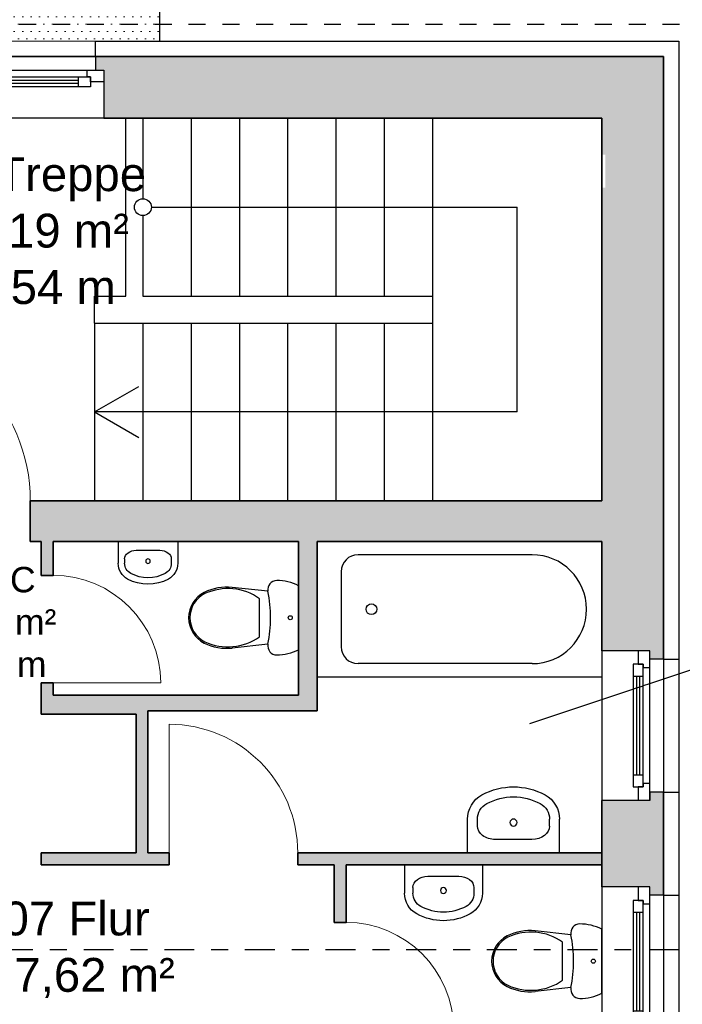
# Model space of a CAD drawing. Header units: millimetres. Extents: x 5 to 471, y 35 to 84.
# Tile 14 of 34: x 140.45 to 144.36, y 45.02 to 50.84. Entities that reach past the tile are written whole.
import ezdxf

# ---------------------------------------------------------------- set-up
doc = ezdxf.new("R2010")
doc.units = ezdxf.units.MM
doc.header["$MEASUREMENT"] = 0
for name, pattern in [('Punktlinie_ eng', [0.088194, 0, -0.088194]), ('Strichpunktlinie', [0.335139, 0.176389, -0.088194, 0, -0.070556]), ('Wipeout_Contour', [1, 0, -1])]:
    doc.linetypes.add(name, pattern=pattern)
for name, color, linetype, lineweight in [('1 Wandschnitt', 250, 'Continuous', 35), ('2 Türen', 252, 'Continuous', 18), ('3 Raumstempel', 251, 'Continuous', 15), ('4 Schraffuren', 252, 'Continuous', 13), ('5 Bemassung', 250, 'Continuous', 15)]:
    doc.layers.add(name, color=color, linetype=linetype, lineweight=lineweight)
for name, color, linetype in [('A_1 Sanitär', 7, 'Continuous'), ('P_ZE_BILD', 7, 'Continuous'), ('R_NT_HIDDEN', 7, 'Continuous'), ('R_NT_INNENWAND', 7, 'Continuous'), ('R_NT_TREPPE', 7, 'Continuous'), ('R_TR_AUSSENWAND', 7, 'Continuous'), ('R_TR_DACH', 7, 'Continuous'), ('R_TR_HIDDEN', 7, 'Continuous'), ('RAUM', 7, 'Continuous'), ('Schraffuren', 7, 'Continuous')]:
    doc.layers.add(name, color=color, linetype=linetype)
doc.styles.add('Cord 50', font='ARIAL.TTF', dxfattribs={"height": 0.2})
doc.styles.get("Standard").update_dxf_attribs({"font": 'txt', "bigfont": 'BIGFONT.SHX'})
doc.dimstyles.new('Cord 50', dxfattribs={"dimscale": 0, "dimtxt": 1, "dimasz": 0.005, "dimexe": 0.01, "dimexo": 0.03, "dimgap": 0.027, "dimtad": 1, "dimdec": 3, "dimzin": 0, "dimdsep": 46, "dimlunit": 6, "dimtxsty": 'Cord 50', "dimblk": 'MASSKETTE', "dimcen": 0.009, "dimse1": 1, "dimse2": 1, "dimclrd": 256, "dimclre": 256, "dimclrt": 256, "dimazin": 0, "dimtfac": 1, "dimtdec": 3, "dimtmove": 1, "dimatfit": 3, "dimldrblk": 'MASSKETTE', "dimfxl": 1, "dimtolj": 1, "dimtzin": 0, "dimlwd": -1, "dimlwe": -1, "dimarcsym": 0})

# ---------------------------------------------------------------- blocks, each defined once
blk = doc.blocks.new('Dachfläche_2_9', base_point=(139.5761, 50.8083))
at = {"layer": 'R_TR_DACH', "linetype": 'Punktlinie_ eng', "flags": 128}
blk.add_lwpolyline([(139.5761, 50.8083), (139.5761, 39.4383), (144.8911, 39.4383), (144.8911, 50.8083)], close=True, dxfattribs=at)
blk = doc.blocks.new('Handwaschbecken 14')
at = {"layer": 'A_1 Sanitär', "linetype": 'Continuous'}
for p, q in [((-0.23, 0), (-0.23, -0.168)), ((0.23, 0), (-0.23, 0)), ((0.23, 0), (0.23, -0.168)), ((-0.0911, -0.0677), (-0.0911, -0.0677)), ((0.0911, -0.0677), (-0.0911, -0.0677)), ((-0.18, -0.1344), (-0.18, -0.168)), ((0.18, -0.1344), (0.18, -0.168))]:
    blk.add_line(p, q, dxfattribs=at)
blk.add_circle((0, -0.1519), 0.0175, dxfattribs=at)
for centre, radius, start, end in [((-0.0911, -0.168), 0.1389, 180, 241.5254), ((-0.0911, -0.168), 0.0889, 180, 241.5254), ((0.0911, -0.168), 0.0889, 298.4746, 0), ((0.0911, -0.168), 0.1389, 298.4746, 0), ((0, 0), 0.33, 241.5254, 298.4746), ((0, 0), 0.28, 241.5254, 298.4746)]:
    blk.add_arc(centre, radius, start, end, dxfattribs=at)
for centre, major_axis, start_param, end_param in [((-0.0911, -0.1344), (0.0889, 0), 1.570796, 3.141593), ((0.0911, -0.1344), (-0.0889, 0), 3.141593, 4.712389)]:
    blk.add_ellipse(centre, major_axis=major_axis, ratio=0.750558, start_param=start_param, end_param=end_param, dxfattribs=at)
blk = doc.blocks.new('WC_2_Kasten 14')
at = {"layer": 'A_1 Sanitär', "linetype": 'Continuous'}
for p, q in [((0.4089, 0.65), (0.0311, 0.65)), ((0.0637, 0.4686), (0.041, 0.257)), ((0.3763, 0.4686), (0.399, 0.257)), ((0.3325, 0.4193), (0.1075, 0.4193))]:
    blk.add_line(p, q, dxfattribs=at)
for centre, major_axis, start_param, end_param in [((0.2873, 0.5205), (0.2873, 0), 2.672126, 3.141601), ((0.1527, 0.5205), (0.2873, 0), 6.283177, 6.752652), ((0.0531, 0.5205), (0.0531, 0), 3.141628, 4.912784), ((0.22, -0.2978), (0.785, 0), 1.370375, 1.771221), ((0.22, -0.2978), (0.785, 0), 1.370375, 1.771221), ((0.22, -0.2978), (0.785, 0), 1.37037, 1.771222), ((0.3869, 0.5205), (0.0531, 0), 4.511994, 6.28315), ((0.3759, 0.2317), (0.3279, 0), 2.52997, 3.570063), ((0.0641, 0.2317), (0.3279, 0), 5.854715, 6.894808), ((0.3391, 0.2251), (0.2999, 0), 3.034838, 3.601943), ((0.1009, 0.2251), (0.2999, 0), 5.822835, 6.38994), ((0.22, 0.1663), (0.1669, 0), 3.601916, 5.822859), ((0.22, 0.1663), (0.1589, 0), 3.60199, 5.822808)]:
    blk.add_ellipse(centre, major_axis=major_axis, ratio=0.9963, start_param=start_param, end_param=end_param, dxfattribs=at)
blk.add_ellipse((0.22, 0.6003), major_axis=(0.0122, 0), ratio=0.9963, dxfattribs=at)
blk.add_ellipse((0.22, 0.6003), major_axis=(0.0122, 0), ratio=0.9963, dxfattribs=at)
blk = doc.blocks.new('1-Flügelfenster 14_3')
at = {"layer": 'R_TR_AUSSENWAND', "linetype": 'Continuous'}
for p, q in [((-0.3925, 0.08), (0.3925, 0.08)), ((-0.4425, -0.285), (0.4425, -0.285))]:
    blk.add_line(p, q, dxfattribs=at)
at = {"color": 254, "linetype": 'Wipeout_Contour', "lineweight": 0, "ltscale": 2.990836}
blk.add_wipeout([(-0.3425, 0), (-0.3425, -0.04), (0.3425, -0.04), (0.3425, 0)], dxfattribs=at).dxf.layer = 'R_TR_AUSSENWAND'
at = {"color": 254, "linetype": 'Wipeout_Contour', "lineweight": 0, "ltscale": 4.470569}
blk.add_wipeout([(-0.4425, -0.07), (-0.3625, -0.07), (-0.3625, -0.04), (-0.3425, -0.04), (-0.3425, 0), (-0.4425, 0)], dxfattribs=at).dxf.layer = 'R_TR_AUSSENWAND'
at = {"color": 254, "linetype": 'Wipeout_Contour', "lineweight": 0, "ltscale": 4.439402}
blk.add_wipeout([(0.4425, 0), (0.3425, 0), (0.3425, -0.04), (0.3625, -0.04), (0.3625, -0.07), (0.4425, -0.07)], dxfattribs=at).dxf.layer = 'R_TR_AUSSENWAND'
at = {"color": 254, "linetype": 'Wipeout_Contour', "lineweight": 0, "ltscale": 2.951685}
blk.add_wipeout([(-0.2925, -0.04), (-0.2925, -0.06), (0.2925, -0.06), (0.2925, -0.04)], dxfattribs=at).dxf.layer = 'R_TR_AUSSENWAND'
at = {"layer": 'R_TR_AUSSENWAND', "linetype": 'Continuous'}
for p, q in [((-0.3425, 0), (-0.4425, 0)), ((-0.4425, 0), (-0.4425, -0.07)), ((-0.3925, 0), (-0.4425, 0)), ((0.3425, 0), (-0.3425, 0)), ((0.4425, 0), (0.3425, 0)), ((0.3925, 0), (0.4425, 0)), ((0.4425, 0), (0.4425, -0.07))]:
    blk.add_line(p, q, dxfattribs=at)
at = {"color": 254, "linetype": 'Wipeout_Contour', "lineweight": 0, "ltscale": 2.957543}
blk.add_wipeout([(-0.2925, -0.08), (-0.2925, -0.1), (0.2925, -0.1), (0.2925, -0.08)], dxfattribs=at).dxf.layer = 'R_TR_AUSSENWAND'
at = {"color": 254, "linetype": 'Wipeout_Contour', "lineweight": 0, "ltscale": 3.00026}
blk.add_wipeout([(-0.3625, -0.04), (-0.3625, -0.1), (-0.2925, -0.1), (-0.2925, -0.04)], dxfattribs=at).dxf.layer = 'R_TR_AUSSENWAND'
at = {"color": 254, "linetype": 'Wipeout_Contour', "lineweight": 0, "ltscale": 2.994327}
blk.add_wipeout([(0.2925, -0.04), (0.2925, -0.1), (0.3625, -0.1), (0.3625, -0.04)], dxfattribs=at).dxf.layer = 'R_TR_AUSSENWAND'
at = {"layer": 'R_TR_AUSSENWAND', "linetype": 'Continuous'}
for p, q in [((-0.3425, -0.04), (-0.3425, 0)), ((0.3425, 0), (0.3425, -0.04)), ((-0.3625, -0.07), (-0.3625, -0.04)), ((-0.3625, -0.04), (-0.3425, -0.04)), ((-0.3625, -0.04), (-0.3625, -0.1)), ((0.3425, -0.04), (0.3625, -0.04)), ((0.3625, -0.04), (0.3625, -0.07)), ((0.3625, -0.1), (0.3625, -0.04)), ((-0.4425, -0.07), (-0.3625, -0.07)), ((0.3625, -0.07), (0.4425, -0.07))]:
    blk.add_line(p, q, dxfattribs=at)
at = {"color": 254, "linetype": 'Wipeout_Contour', "lineweight": 0, "ltscale": 2.954189}
blk.add_wipeout([(-0.2925, -0.08), (0.2925, -0.08), (0.2925, -0.06), (-0.2925, -0.06)], dxfattribs=at).dxf.layer = 'R_TR_AUSSENWAND'
at = {"layer": 'R_TR_AUSSENWAND', "linetype": 'Continuous'}
for p, q in [((-0.2925, -0.04), (-0.3625, -0.04)), ((0.2925, -0.04), (-0.2925, -0.04)), ((-0.2925, -0.1), (-0.2925, -0.04)), ((0.2925, -0.04), (0.2925, -0.1)), ((0.3625, -0.04), (0.2925, -0.04)), ((-0.3625, -0.1), (-0.2925, -0.1)), ((0.2925, -0.06), (-0.2925, -0.06)), ((-0.2925, -0.08), (0.2925, -0.08)), ((-0.2925, -0.1), (0.2925, -0.1)), ((0.2925, -0.1), (0.3625, -0.1))]:
    blk.add_line(p, q, dxfattribs=at)
blk = doc.blocks.new('1-Flügelfenster 14_4')
at = {"layer": 'R_TR_AUSSENWAND', "linetype": 'Continuous'}
for p, q in [((-0.6425, 0.08), (0.6425, 0.08)), ((-0.6925, -0.285), (0.6925, -0.285))]:
    blk.add_line(p, q, dxfattribs=at)
at = {"color": 254, "linetype": 'Wipeout_Contour', "lineweight": 0, "ltscale": 3.397843}
blk.add_wipeout([(-0.5925, 0), (-0.5925, -0.04), (0.5925, -0.04), (0.5925, 0)], dxfattribs=at).dxf.layer = 'R_TR_AUSSENWAND'
at = {"color": 254, "linetype": 'Wipeout_Contour', "lineweight": 0, "ltscale": 5.415648}
blk.add_wipeout([(-0.6925, -0.07), (-0.6125, -0.07), (-0.6125, -0.04), (-0.5925, -0.04), (-0.5925, 0), (-0.6925, 0)], dxfattribs=at).dxf.layer = 'R_TR_AUSSENWAND'
at = {"color": 254, "linetype": 'Wipeout_Contour', "lineweight": 0, "ltscale": 5.399769}
blk.add_wipeout([(0.6925, 0), (0.5925, 0), (0.5925, -0.04), (0.6125, -0.04), (0.6125, -0.07), (0.6925, -0.07)], dxfattribs=at).dxf.layer = 'R_TR_AUSSENWAND'
at = {"color": 254, "linetype": 'Wipeout_Contour', "lineweight": 0, "ltscale": 3.306582}
blk.add_wipeout([(-0.5425, -0.04), (-0.5425, -0.06), (0.5425, -0.06), (0.5425, -0.04)], dxfattribs=at).dxf.layer = 'R_TR_AUSSENWAND'
at = {"layer": 'R_TR_AUSSENWAND', "linetype": 'Continuous'}
for p, q in [((-0.5925, 0), (-0.6925, 0)), ((-0.6925, 0), (-0.6925, -0.07)), ((-0.6425, 0), (-0.6925, 0)), ((0.5925, 0), (-0.5925, 0)), ((0.6925, 0), (0.5925, 0)), ((0.6425, 0), (0.6925, 0)), ((0.6925, 0), (0.6925, -0.07))]:
    blk.add_line(p, q, dxfattribs=at)
at = {"color": 254, "linetype": 'Wipeout_Contour', "lineweight": 0, "ltscale": 3.310564}
blk.add_wipeout([(-0.5425, -0.08), (-0.5425, -0.1), (0.5425, -0.1), (0.5425, -0.08)], dxfattribs=at).dxf.layer = 'R_TR_AUSSENWAND'
at = {"color": 254, "linetype": 'Wipeout_Contour', "lineweight": 0, "ltscale": 3.394142}
blk.add_wipeout([(-0.6125, -0.04), (-0.6125, -0.1), (-0.5425, -0.1), (-0.5425, -0.04)], dxfattribs=at).dxf.layer = 'R_TR_AUSSENWAND'
at = {"color": 254, "linetype": 'Wipeout_Contour', "lineweight": 0, "ltscale": 3.394929}
blk.add_wipeout([(0.5425, -0.04), (0.5425, -0.1), (0.6125, -0.1), (0.6125, -0.04)], dxfattribs=at).dxf.layer = 'R_TR_AUSSENWAND'
at = {"layer": 'R_TR_AUSSENWAND', "linetype": 'Continuous'}
for p, q in [((-0.5925, -0.04), (-0.5925, 0)), ((0.5925, 0), (0.5925, -0.04)), ((-0.6125, -0.07), (-0.6125, -0.04)), ((-0.6125, -0.04), (-0.5925, -0.04)), ((-0.6125, -0.04), (-0.6125, -0.1)), ((0.5925, -0.04), (0.6125, -0.04)), ((0.6125, -0.04), (0.6125, -0.07)), ((0.6125, -0.1), (0.6125, -0.04)), ((-0.6925, -0.07), (-0.6125, -0.07)), ((0.6125, -0.07), (0.6925, -0.07))]:
    blk.add_line(p, q, dxfattribs=at)
at = {"color": 254, "linetype": 'Wipeout_Contour', "lineweight": 0, "ltscale": 3.308288}
blk.add_wipeout([(-0.5425, -0.08), (0.5425, -0.08), (0.5425, -0.06), (-0.5425, -0.06)], dxfattribs=at).dxf.layer = 'R_TR_AUSSENWAND'
at = {"layer": 'R_TR_AUSSENWAND', "linetype": 'Continuous'}
for p, q in [((-0.5425, -0.04), (-0.6125, -0.04)), ((0.5425, -0.04), (-0.5425, -0.04)), ((-0.5425, -0.1), (-0.5425, -0.04)), ((0.5425, -0.04), (0.5425, -0.1)), ((0.6125, -0.04), (0.5425, -0.04)), ((-0.6125, -0.1), (-0.5425, -0.1)), ((0.5425, -0.06), (-0.5425, -0.06)), ((-0.5425, -0.08), (0.5425, -0.08)), ((-0.5425, -0.1), (0.5425, -0.1)), ((0.5425, -0.1), (0.6125, -0.1))]:
    blk.add_line(p, q, dxfattribs=at)
blk = doc.blocks.new('MASSKETTE')
at = {"layer": '5 Bemassung'}
for p, q in [((0, -40), (0, 40)), ((0, 0), (14.1, 14.1)), ((0, 0), (-40, 0)), ((-14.1, -14.1), (0, 0)), ((0, 0), (20, 0)), ((0, 0), (0, 0))]:
    blk.add_line(p, q, dxfattribs=at)
blk = doc.blocks.new('*D518')
at = {"layer": '5 Bemassung'}
blk.add_line((144.2461, 51.9974), (140.9511, 51.9974), dxfattribs=at)
at = {"layer": 'Defpoints', "color": 0}
for p in [(140.9461, 51.9974), (144.2511, 50.6183), (140.9461, 50.2533)]:
    blk.add_point(p, dxfattribs=at)
at = {"layer": '5 Bemassung', "xscale": 0.005000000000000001, "yscale": 0.005000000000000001, "zscale": 0.005000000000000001, "rotation": 180}
blk.add_blockref('MASSKETTE', (140.9461, 51.9974), dxfattribs=at)
at = {"layer": '5 Bemassung', "xscale": 0.005000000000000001, "yscale": 0.005000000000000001, "zscale": 0.005000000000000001}
blk.add_blockref('MASSKETTE', (144.2511, 51.9974), dxfattribs=at)
at = {"layer": '5 Bemassung', "insert": (142.5986, 52.1445), "char_height": 0.2, "attachment_point": 5, "style": 'Cord 50'}
blk.add_mtext('\\A1;3,305', dxfattribs=at)
blk = doc.blocks.new('*D519')
at = {"layer": '5 Bemassung'}
blk.add_line((140.9411, 51.9974), (139.5661, 51.9974), dxfattribs=at)
at = {"layer": 'Defpoints', "color": 0}
for p in [(139.5611, 51.9974), (139.5611, 50.2533), (140.9461, 50.2533)]:
    blk.add_point(p, dxfattribs=at)
at = {"layer": '5 Bemassung', "xscale": 0.005000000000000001, "yscale": 0.005000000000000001, "zscale": 0.005000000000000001, "rotation": 180}
blk.add_blockref('MASSKETTE', (139.5611, 51.9974), dxfattribs=at)
at = {"layer": '5 Bemassung', "xscale": 0.005000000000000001, "yscale": 0.005000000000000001, "zscale": 0.005000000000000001}
blk.add_blockref('MASSKETTE', (140.9461, 51.9974), dxfattribs=at)
at = {"layer": '5 Bemassung', "insert": (140.2536, 52.1445), "char_height": 0.2, "attachment_point": 5, "style": 'Cord 50'}
blk.add_mtext('\\A1;1,385', dxfattribs=at)
blk = doc.blocks.new('*D521')
at = {"layer": '5 Bemassung'}
for p, q in [((144.1198, 52.9075), (144.0686, 52.7369)), ((144.8494, 52.9075), (144.1198, 52.9075)), ((144.2461, 52.7369), (143.8911, 52.7369))]:
    blk.add_line(p, q, dxfattribs=at)
at = {"layer": 'Defpoints', "color": 0}
for p in [(143.8861, 52.7369), (144.2511, 50.6183), (143.8861, 50.2533)]:
    blk.add_point(p, dxfattribs=at)
at = {"layer": '5 Bemassung', "xscale": 0.005000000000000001, "yscale": 0.005000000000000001, "zscale": 0.005000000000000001, "rotation": 180}
blk.add_blockref('MASSKETTE', (143.8861, 52.7369), dxfattribs=at)
at = {"layer": '5 Bemassung', "xscale": 0.005000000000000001, "yscale": 0.005000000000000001, "zscale": 0.005000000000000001}
blk.add_blockref('MASSKETTE', (144.2511, 52.7369), dxfattribs=at)
at = {"layer": '5 Bemassung', "insert": (144.4846, 53.0546), "char_height": 0.2, "attachment_point": 5, "style": 'Cord 50'}
blk.add_mtext('\\A1;0,365', dxfattribs=at)
blk = doc.blocks.new('*D522')
at = {"layer": '5 Bemassung'}
blk.add_line((143.8811, 52.7369), (139.3811, 52.7369), dxfattribs=at)
at = {"layer": 'Defpoints', "color": 0}
for p in [(139.3761, 52.7369), (139.3761, 50.2533), (143.8861, 50.2533)]:
    blk.add_point(p, dxfattribs=at)
at = {"layer": '5 Bemassung', "xscale": 0.005000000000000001, "yscale": 0.005000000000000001, "zscale": 0.005000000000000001, "rotation": 180}
blk.add_blockref('MASSKETTE', (139.3761, 52.7369), dxfattribs=at)
at = {"layer": '5 Bemassung', "xscale": 0.005000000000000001, "yscale": 0.005000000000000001, "zscale": 0.005000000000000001}
blk.add_blockref('MASSKETTE', (143.8861, 52.7369), dxfattribs=at)
at = {"layer": '5 Bemassung', "insert": (141.6311, 52.884), "char_height": 0.2, "attachment_point": 5, "style": 'Cord 50'}
blk.add_mtext('\\A1;4,510', dxfattribs=at)
blk = doc.blocks.new('*D526')
at = {"layer": '5 Bemassung'}
blk.add_line((144.2461, 53.5706), (134.7661, 53.5706), dxfattribs=at)
at = {"layer": 'Defpoints', "color": 0}
for p in [(134.7611, 53.5706), (134.7611, 50.6183), (144.2511, 50.6183)]:
    blk.add_point(p, dxfattribs=at)
at = {"layer": '5 Bemassung', "xscale": 0.005000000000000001, "yscale": 0.005000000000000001, "zscale": 0.005000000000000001, "rotation": 180}
blk.add_blockref('MASSKETTE', (134.7611, 53.5706), dxfattribs=at)
at = {"layer": '5 Bemassung', "xscale": 0.005000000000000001, "yscale": 0.005000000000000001, "zscale": 0.005000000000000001}
blk.add_blockref('MASSKETTE', (144.2511, 53.5706), dxfattribs=at)
at = {"layer": '5 Bemassung', "insert": (139.5061, 53.7177), "char_height": 0.2, "attachment_point": 5, "style": 'Cord 50'}
blk.add_mtext('\\A1;9,490', dxfattribs=at)
blk = doc.blocks.new('*D527')
at = {"layer": '5 Bemassung'}
blk.add_line((145.8166, 50.6133), (145.8166, 47.1133), dxfattribs=at)
at = {"layer": 'Defpoints', "color": 0}
for p in [(144.2511, 50.6183), (143.8861, 47.1083), (145.8166, 47.1083)]:
    blk.add_point(p, dxfattribs=at)
at = {"layer": '5 Bemassung', "xscale": 0.005000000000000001, "yscale": 0.005000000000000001, "zscale": 0.005000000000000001}
for p, rotation in [((145.8166, 50.6183), 90), ((145.8166, 47.1083), 270)]:
    blk.add_blockref('MASSKETTE', p, dxfattribs=dict(at, rotation=rotation))
at = {"layer": '5 Bemassung', "insert": (145.6695, 48.8633), "char_height": 0.2, "attachment_point": 5, "rotation": 90, "style": 'Cord 50'}
blk.add_mtext('\\A1;3,510', dxfattribs=at)
blk = doc.blocks.new('*D528')
at = {"layer": '5 Bemassung'}
blk.add_line((145.8166, 47.1033), (145.8166, 46.2283), dxfattribs=at)
at = {"layer": 'Defpoints', "color": 0}
for p in [(143.8861, 47.1083), (143.8861, 46.2233), (145.8166, 46.2233)]:
    blk.add_point(p, dxfattribs=at)
at = {"layer": '5 Bemassung', "xscale": 0.005000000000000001, "yscale": 0.005000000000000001, "zscale": 0.005000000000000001}
for p, rotation in [((145.8166, 47.1083), 90), ((145.8166, 46.2233), 270)]:
    blk.add_blockref('MASSKETTE', p, dxfattribs=dict(at, rotation=rotation))
at = {"layer": '5 Bemassung', "insert": (145.6695, 46.6658), "char_height": 0.2, "attachment_point": 5, "rotation": 90, "style": 'Cord 50'}
blk.add_mtext('\\A1;0,885', dxfattribs=at)
blk = doc.blocks.new('*D529')
at = {"layer": '5 Bemassung'}
for p, q in [((146.2274, 46.8189), (146.2274, 46.0915)), ((145.8166, 46.2183), (145.8166, 45.7183)), ((146.2274, 46.0915), (145.8166, 45.9683))]:
    blk.add_line(p, q, dxfattribs=at)
at = {"layer": 'Defpoints', "color": 0}
for p in [(143.8861, 46.2233), (143.8861, 45.7133), (145.8166, 45.7133)]:
    blk.add_point(p, dxfattribs=at)
at = {"layer": '5 Bemassung', "xscale": 0.005000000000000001, "yscale": 0.005000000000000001, "zscale": 0.005000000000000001}
for p, rotation in [((145.8166, 46.2233), 90), ((145.8166, 45.7133), 270)]:
    blk.add_blockref('MASSKETTE', p, dxfattribs=dict(at, rotation=rotation))
at = {"layer": '5 Bemassung', "insert": (146.0803, 46.4552), "char_height": 0.2, "attachment_point": 5, "rotation": 90, "style": 'Cord 50'}
blk.add_mtext('\\A1;0,510', dxfattribs=at)
blk = doc.blocks.new('*D530')
at = {"layer": '5 Bemassung'}
blk.add_line((145.8166, 45.7083), (145.8166, 44.8333), dxfattribs=at)
at = {"layer": 'Defpoints', "color": 0}
for p in [(143.8861, 45.7133), (143.8861, 44.8283), (145.8166, 44.8283)]:
    blk.add_point(p, dxfattribs=at)
at = {"layer": '5 Bemassung', "xscale": 0.005000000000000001, "yscale": 0.005000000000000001, "zscale": 0.005000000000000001}
for p, rotation in [((145.8166, 45.7133), 90), ((145.8166, 44.8283), 270)]:
    blk.add_blockref('MASSKETTE', p, dxfattribs=dict(at, rotation=rotation))
at = {"layer": '5 Bemassung', "insert": (145.6695, 45.2708), "char_height": 0.2, "attachment_point": 5, "rotation": 90, "style": 'Cord 50'}
blk.add_mtext('\\A1;0,885', dxfattribs=at)
blk = doc.blocks.new('*D532')
at = {"layer": '5 Bemassung'}
for p, q in [((147.0006, 51.2886), (147.0006, 50.559)), ((146.5898, 50.6133), (146.5898, 50.2583)), ((147.0006, 50.559), (146.5898, 50.4358))]:
    blk.add_line(p, q, dxfattribs=at)
at = {"layer": 'Defpoints', "color": 0}
for p in [(144.2511, 50.6183), (143.8861, 50.2533), (146.5898, 50.2533)]:
    blk.add_point(p, dxfattribs=at)
at = {"layer": '5 Bemassung', "xscale": 0.005000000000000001, "yscale": 0.005000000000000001, "zscale": 0.005000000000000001}
for p, rotation in [((146.5898, 50.6183), 90), ((146.5898, 50.2533), 270)]:
    blk.add_blockref('MASSKETTE', p, dxfattribs=dict(at, rotation=rotation))
at = {"layer": '5 Bemassung', "insert": (146.8535, 50.9238), "char_height": 0.2, "attachment_point": 5, "rotation": 90, "style": 'Cord 50'}
blk.add_mtext('\\A1;0,365', dxfattribs=at)
blk = doc.blocks.new('*D533')
at = {"layer": '5 Bemassung'}
blk.add_line((146.5898, 50.2483), (146.5898, 47.9983), dxfattribs=at)
at = {"layer": 'Defpoints', "color": 0}
for p in [(143.8861, 50.2533), (143.8861, 47.9933), (146.5898, 47.9933)]:
    blk.add_point(p, dxfattribs=at)
at = {"layer": '5 Bemassung', "xscale": 0.005000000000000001, "yscale": 0.005000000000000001, "zscale": 0.005000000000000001}
for p, rotation in [((146.5898, 50.2533), 90), ((146.5898, 47.9933), 270)]:
    blk.add_blockref('MASSKETTE', p, dxfattribs=dict(at, rotation=rotation))
at = {"layer": '5 Bemassung', "insert": (146.4427, 49.1233), "char_height": 0.2, "attachment_point": 5, "rotation": 90, "style": 'Cord 50'}
blk.add_mtext('\\A1;2,260', dxfattribs=at)
blk = doc.blocks.new('*D534')
at = {"layer": '5 Bemassung'}
for p, q in [((147.0006, 48.7239), (147.0006, 47.9965)), ((147.0006, 47.9965), (146.5898, 47.8733)), ((146.5898, 47.9883), (146.5898, 47.7583))]:
    blk.add_line(p, q, dxfattribs=at)
at = {"layer": 'Defpoints', "color": 0}
for p in [(143.8861, 47.9933), (143.8861, 47.7533), (146.5898, 47.7533)]:
    blk.add_point(p, dxfattribs=at)
at = {"layer": '5 Bemassung', "xscale": 0.005000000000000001, "yscale": 0.005000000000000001, "zscale": 0.005000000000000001}
for p, rotation in [((146.5898, 47.9933), 90), ((146.5898, 47.7533), 270)]:
    blk.add_blockref('MASSKETTE', p, dxfattribs=dict(at, rotation=rotation))
at = {"layer": '5 Bemassung', "insert": (146.8535, 48.3602), "char_height": 0.2, "attachment_point": 5, "rotation": 90, "style": 'Cord 50'}
blk.add_mtext('\\A1;0,240', dxfattribs=at)
blk = doc.blocks.new('*D535')
at = {"layer": '5 Bemassung'}
blk.add_line((146.5898, 47.7483), (146.5898, 45.9183), dxfattribs=at)
at = {"layer": 'Defpoints', "color": 0}
for p in [(143.8861, 47.7533), (143.8861, 45.9133), (146.5898, 45.9133)]:
    blk.add_point(p, dxfattribs=at)
at = {"layer": '5 Bemassung', "xscale": 0.005000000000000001, "yscale": 0.005000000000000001, "zscale": 0.005000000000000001}
for p, rotation in [((146.5898, 47.7533), 90), ((146.5898, 45.9133), 270)]:
    blk.add_blockref('MASSKETTE', p, dxfattribs=dict(at, rotation=rotation))
at = {"layer": '5 Bemassung', "insert": (146.4427, 46.8333), "char_height": 0.2, "attachment_point": 5, "rotation": 90, "style": 'Cord 50'}
blk.add_mtext('\\A1;1,840', dxfattribs=at)
blk = doc.blocks.new('*D536')
at = {"layer": '5 Bemassung'}
for p, q in [((147.0006, 46.7289), (147.0006, 46.0015)), ((147.0006, 46.0015), (146.5898, 45.8783)), ((146.5898, 45.9083), (146.5898, 45.8483))]:
    blk.add_line(p, q, dxfattribs=at)
at = {"layer": 'Defpoints', "color": 0}
for p in [(143.8861, 45.9133), (143.8861, 45.8433), (146.5898, 45.8433)]:
    blk.add_point(p, dxfattribs=at)
at = {"layer": '5 Bemassung', "xscale": 0.005000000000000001, "yscale": 0.005000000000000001, "zscale": 0.005000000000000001}
for p, rotation in [((146.5898, 45.8433), 270), ((146.5898, 45.9133), 90)]:
    blk.add_blockref('MASSKETTE', p, dxfattribs=dict(at, rotation=rotation))
at = {"layer": '5 Bemassung', "insert": (146.8535, 46.3652), "char_height": 0.2, "attachment_point": 5, "rotation": 90, "style": 'Cord 50'}
blk.add_mtext('\\A1;0,070', dxfattribs=at)
blk = doc.blocks.new('*D537')
at = {"layer": '5 Bemassung'}
blk.add_line((146.5898, 45.8383), (146.5898, 44.7483), dxfattribs=at)
at = {"layer": 'Defpoints', "color": 0}
for p in [(143.8861, 45.8433), (143.8861, 44.7433), (146.5898, 44.7433)]:
    blk.add_point(p, dxfattribs=at)
at = {"layer": '5 Bemassung', "xscale": 0.005000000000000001, "yscale": 0.005000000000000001, "zscale": 0.005000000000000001}
for p, rotation in [((146.5898, 45.8433), 90), ((146.5898, 44.7433), 270)]:
    blk.add_blockref('MASSKETTE', p, dxfattribs=dict(at, rotation=rotation))
at = {"layer": '5 Bemassung', "insert": (146.4427, 45.2933), "char_height": 0.2, "attachment_point": 5, "rotation": 90, "style": 'Cord 50'}
blk.add_mtext('\\A1;1,100', dxfattribs=at)
blk = doc.blocks.new('*D538')
at = {"layer": '5 Bemassung'}
for p, q in [((147.0006, 45.4739), (147.0006, 44.7465)), ((147.0006, 44.7465), (146.5898, 44.6233)), ((146.5898, 44.7383), (146.5898, 44.5083))]:
    blk.add_line(p, q, dxfattribs=at)
at = {"layer": 'Defpoints', "color": 0}
for p in [(143.8861, 44.7433), (143.8861, 44.5033), (146.5898, 44.5033)]:
    blk.add_point(p, dxfattribs=at)
at = {"layer": '5 Bemassung', "xscale": 0.005000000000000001, "yscale": 0.005000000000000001, "zscale": 0.005000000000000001}
for p, rotation in [((146.5898, 44.7433), 90), ((146.5898, 44.5033), 270)]:
    blk.add_blockref('MASSKETTE', p, dxfattribs=dict(at, rotation=rotation))
at = {"layer": '5 Bemassung', "insert": (146.8535, 45.1102), "char_height": 0.2, "attachment_point": 5, "rotation": 90, "style": 'Cord 50'}
blk.add_mtext('\\A1;0,240', dxfattribs=at)
blk = doc.blocks.new('*D541')
at = {"layer": '5 Bemassung'}
blk.add_line((147.5408, 50.6133), (147.5408, 39.6333), dxfattribs=at)
at = {"layer": 'Defpoints', "color": 0}
for p in [(144.2511, 50.6183), (144.2511, 39.6283), (147.5408, 39.6283)]:
    blk.add_point(p, dxfattribs=at)
at = {"layer": '5 Bemassung', "xscale": 0.005000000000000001, "yscale": 0.005000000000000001, "zscale": 0.005000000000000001}
for p, rotation in [((147.5408, 50.6183), 90), ((147.5408, 39.6283), 270)]:
    blk.add_blockref('MASSKETTE', p, dxfattribs=dict(at, rotation=rotation))
at = {"layer": '5 Bemassung', "insert": (147.3937, 45.1233), "char_height": 0.2, "attachment_point": 5, "rotation": 90, "style": 'Cord 50'}
blk.add_mtext('\\A1;10,990', dxfattribs=at)

msp = doc.modelspace()

# ---------------------------------------------------------------- hatches: boundary and pattern name
at = {"layer": '4 Schraffuren'}
h = msp.add_hatch(color=256, dxfattribs=at)
h.paths.add_polyline_path([(142.72122, 45.8433), (143.18121, 45.8433), (143.88609, 45.8433), (143.88609, 45.9133), (142.09109, 45.9133), (142.09109, 45.9133), (142.09109, 45.8433), (142.09109, 45.8433), (142.30609, 45.8433), (142.30609, 45.5033), (142.37609, 45.5033), (142.37609, 45.8433)])
h.paths.add_polyline_path([(143.9071, 50.03932), (143.9071, 49.84282), (143.88609, 49.84282), (143.88609, 47.9933), (140.51109, 47.9933), (140.51109, 47.7533), (140.57609, 47.7533), (140.57609, 47.5533), (140.64609, 47.5533), (140.64609, 47.7533), (141.03005, 47.7533), (141.13609, 47.7533), (141.20609, 47.7533), (141.38213, 47.7533), (142.09609, 47.7533), (142.09609, 47.49181), (142.09609, 47.11398), (142.09609, 46.8463), (140.64609, 46.8463), (140.64609, 46.9183), (140.57609, 46.9183), (140.57609, 46.7333), (141.13609, 46.7333), (141.13609, 45.9133), (140.57609, 45.9133), (140.57609, 45.8433), (141.33109, 45.8433), (141.33109, 45.8433), (141.33109, 45.9133), (141.33109, 45.9133), (141.20609, 45.9133), (141.20609, 46.7533), (142.20609, 46.7533), (142.20609, 47.7533), (143.88609, 47.7533), (143.88609, 47.1083), (143.88609, 47.1083), (144.10109, 47.1083), (144.17109, 47.1083), (144.17109, 47.0583), (144.25109, 47.0583), (144.25109, 47.0583), (144.25109, 50.6183), (141.27609, 50.6183), (140.89609, 50.6183), (140.89609, 50.5383), (140.94609, 50.5383), (140.94609, 50.4683), (140.94609, 50.2533), (140.94609, 50.2533), (143.88609, 50.2533), (143.88609, 50.03932)])
h.paths.add_polyline_path([(143.88609, 45.9133), (143.88609, 45.8433), (143.88609, 45.7133), (143.88609, 45.7133), (144.10109, 45.7133), (144.17109, 45.7133), (144.17109, 45.6633), (144.25109, 45.6633), (144.25109, 45.6633), (144.25109, 46.2733), (144.25109, 46.2733), (144.17109, 46.2733), (144.17109, 46.2233), (144.10109, 46.2233), (143.88609, 46.2233), (143.88609, 46.2233)])
at = {"layer": 'Schraffuren', "linetype": 'Continuous', "lineweight": 18}
h = msp.add_hatch(dxfattribs=at)
h.set_pattern_fill('Verputz_0009', color=251, style=0, pattern_type=2)
h.set_pattern_definition([(0, (125.86609, 0.1908), (0, 0.08660254), [0, -0.05]), (0, (125.89109, 0.2341), (0, 0.08660254), [0, -0.05])])
h.paths.add_polyline_path([(139.27609, 51.5183), (139.27609, 50.7083), (141.27609, 50.7083), (141.27609, 51.5183)], flags=0)

# ---------------------------------------------------------------- linework, layer by layer
at = {"layer": '1 Wandschnitt', "linetype": 'Continuous'}
for p, q in [((144.25109, 50.6183), (140.89609, 50.6183)), ((144.25109, 47.0583), (144.25109, 50.6183)), ((140.94609, 50.2533), (143.88609, 50.2533)), ((143.88609, 50.2533), (143.88609, 47.9933)), ((140.51109, 47.9933), (140.51109, 47.7533)), ((143.88609, 47.9933), (140.51109, 47.9933)), ((140.51109, 47.7533), (140.57609, 47.7533)), ((140.57609, 47.7533), (140.57609, 47.5533)), ((140.64609, 47.7533), (140.64609, 47.5533)), ((140.64609, 47.7533), (142.09609, 47.7533)), ((142.09609, 47.7533), (142.09609, 46.8463)), ((142.20609, 47.7533), (142.20609, 46.7533)), ((142.20609, 47.7533), (143.88609, 47.7533)), ((143.88609, 47.7533), (143.88609, 47.1083)), ((140.57609, 47.5533), (140.64609, 47.5533)), ((140.57609, 46.9183), (140.64609, 46.9183)), ((140.57609, 46.9183), (140.57609, 46.7333)), ((140.64609, 46.9183), (140.64609, 46.8463)), ((140.64609, 46.8463), (142.09609, 46.8463)), ((140.57609, 46.7333), (141.13609, 46.7333)), ((141.13609, 46.7333), (141.13609, 45.9133)), ((141.20609, 45.9133), (141.20609, 46.7533)), ((141.20609, 46.7533), (142.20609, 46.7533)), ((144.25109, 45.6633), (144.25109, 46.2733)), ((143.88609, 46.2233), (143.88609, 45.7133)), ((141.13609, 45.9133), (140.57609, 45.9133)), ((140.57609, 45.9133), (140.57609, 45.8433)), ((141.33109, 45.9133), (141.20609, 45.9133)), ((141.33109, 45.9133), (141.33109, 45.8433)), ((142.09109, 45.9133), (142.09109, 45.8433)), ((143.88609, 45.9133), (142.09109, 45.9133)), ((140.57609, 45.8433), (141.33109, 45.8433)), ((142.09109, 45.8433), (142.30609, 45.8433)), ((142.30609, 45.8433), (142.30609, 45.5033)), ((142.37609, 45.8433), (143.88609, 45.8433)), ((142.37609, 45.5033), (142.37609, 45.8433)), ((142.37609, 45.5033), (142.30609, 45.5033))]:
    msp.add_line(p, q, dxfattribs=at)
at = {"layer": '2 Türen'}
msp.add_line((140.64609, 46.9183), (141.28109, 46.9183), dxfattribs=at)
at = {"layer": '2 Türen', "linetype": 'Continuous'}
msp.add_line((141.33109, 45.9133), (141.33109, 46.6733), dxfattribs=at)
for centre, radius in [((139.50109, 47.9933), 1.01), ((141.33109, 45.9133), 0.76), ((142.37609, 44.8683), 0.635)]:
    msp.add_arc(centre, radius, 0, 90, dxfattribs=at)
at = {"layer": '2 Türen'}
msp.add_arc((140.64609, 46.9183), 0.635, 0, 90, dxfattribs=at)
at = {"layer": 'A_1 Sanitär', "linetype": 'Continuous'}
for p, q in [((143.4748, 47.67502), (142.44697, 47.67502)), ((142.34697, 47.57502), (142.34697, 47.13158)), ((143.4748, 47.03158), (142.44697, 47.03158))]:
    msp.add_line(p, q, dxfattribs=at)
msp.add_circle((142.52611, 47.3533), 0.03209, dxfattribs=at)
for centre, radius, start, end in [((142.44697, 47.57502), 0.1, 90, 180), ((143.4748, 47.3533), 0.32172, 270, 90), ((142.44697, 47.13158), 0.1, 180, 270)]:
    msp.add_arc(centre, radius, start, end, dxfattribs=at)
at = {"layer": 'P_ZE_BILD', "linetype": 'Strichpunktlinie'}
msp.add_line((133.68046, 45.3424), (145.13341, 45.3424), dxfattribs=at)
at = {"layer": 'R_NT_HIDDEN', "linetype": 'Continuous'}
for p, q in [((140.89609, 50.7083), (144.34109, 50.7083)), ((140.89609, 50.6183), (140.89609, 50.7083)), ((144.34109, 50.7083), (144.34109, 39.5383)), ((144.25109, 47.0583), (144.34109, 47.0583)), ((144.25109, 46.2733), (144.34109, 46.2733)), ((144.25109, 45.6633), (144.34109, 45.6633))]:
    msp.add_line(p, q, dxfattribs=at)
at = {"layer": 'R_NT_INNENWAND', "linetype": 'Continuous'}
for p, q in [((141.20609, 47.7533), (141.13609, 47.7533)), ((143.88609, 45.8433), (143.88609, 45.9133))]:
    msp.add_line(p, q, dxfattribs=at)
at = {"layer": 'R_NT_TREPPE', "linetype": 'Continuous'}
for p, q in [((141.07551, 49.2033), (141.07551, 50.2533)), ((141.17609, 50.2533), (141.17609, 49.7783)), ((141.46109, 50.2533), (141.46109, 49.2033)), ((141.74609, 50.2533), (141.74609, 49.2033)), ((142.03109, 50.2533), (142.03109, 49.2033)), ((142.31609, 50.2533), (142.31609, 49.2033)), ((142.60109, 50.2533), (142.60109, 49.2033)), ((142.88609, 50.2533), (142.88609, 47.9933)), ((141.17609, 49.6783), (141.17609, 49.2033)), ((141.22609, 49.7283), (143.38609, 49.7283)), ((143.38609, 48.5183), (143.38609, 49.7283)), ((140.89109, 49.0433), (140.89109, 49.2033)), ((140.89109, 49.2033), (141.07551, 49.2033)), ((141.17609, 49.2033), (142.88609, 49.2033)), ((140.89109, 49.0433), (142.88609, 49.0433)), ((140.89109, 49.0433), (140.89109, 47.9933)), ((141.17609, 49.0433), (141.17609, 47.9933)), ((141.46109, 49.0433), (141.46109, 47.9933)), ((141.74609, 49.0433), (141.74609, 47.9933)), ((142.03109, 49.0433), (142.03109, 47.9933)), ((142.31609, 49.0433), (142.31609, 47.9933)), ((142.60109, 49.0433), (142.60109, 47.9933)), ((140.89109, 48.5183), (141.15109, 48.66841)), ((143.38609, 48.5183), (140.89109, 48.5183)), ((140.89109, 48.5183), (141.15109, 48.36819))]:
    msp.add_line(p, q, dxfattribs=at)
msp.add_circle((141.17609, 49.7283), 0.05, dxfattribs=at)
at = {"layer": 'R_TR_AUSSENWAND', "linetype": 'Continuous'}
for p, q in [((140.89609, 50.6183), (140.89609, 50.5383)), ((140.89609, 50.5383), (140.94609, 50.5383)), ((140.94609, 50.5383), (140.94609, 50.4683)), ((140.94609, 50.4683), (140.94609, 50.2533)), ((144.10109, 47.1083), (143.88609, 47.1083)), ((144.17109, 47.1083), (144.10109, 47.1083)), ((144.17109, 47.0583), (144.17109, 47.1083)), ((144.25109, 47.0583), (144.17109, 47.0583)), ((144.25109, 46.2733), (144.17109, 46.2733)), ((144.17109, 46.2733), (144.17109, 46.2233)), ((144.10109, 46.2233), (143.88609, 46.2233)), ((144.17109, 46.2233), (144.10109, 46.2233)), ((144.10109, 45.7133), (143.88609, 45.7133)), ((144.17109, 45.7133), (144.10109, 45.7133)), ((144.17109, 45.6633), (144.17109, 45.7133)), ((144.25109, 45.6633), (144.17109, 45.6633))]:
    msp.add_line(p, q, dxfattribs=at)
at = {"layer": 'R_TR_HIDDEN', "linetype": 'Continuous'}
for p, q in [((141.27609, 50.7083), (141.27609, 51.5183)), ((139.27609, 50.6183), (141.27609, 50.6183))]:
    msp.add_line(p, q, dxfattribs=at)
at = {"layer": 'Schraffuren', "color": 255, "linetype": 'Continuous', "lineweight": 18, "flags": 128}
msp.add_lwpolyline([(139.27609, 51.5183), (139.27609, 50.7083), (141.27609, 50.7083), (141.27609, 51.5183)], close=True, dxfattribs=at)

# ---------------------------------------------------------------- block references
at = {"layer": 'A_1 Sanitär', "linetype": 'Continuous', "xscale": -0.765400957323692, "yscale": 0.765400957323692, "zscale": 0.765400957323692}
msp.add_blockref('Handwaschbecken 14', (141.20609, 47.7533), dxfattribs=at)
at = {"layer": 'A_1 Sanitär', "linetype": 'Continuous', "rotation": 270}
for p in [(141.44609, 47.52289), (143.23609, 45.49389)]:
    msp.add_blockref('WC_2_Kasten 14', p, dxfattribs=at)
at = {"layer": 'A_1 Sanitär', "linetype": 'Continuous', "xscale": -1.183196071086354, "yscale": 1.183196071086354, "zscale": 1.183196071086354, "rotation": 180}
msp.add_blockref('Handwaschbecken 14', (143.36519, 45.9133), dxfattribs=at)
at = {"layer": 'A_1 Sanitär', "linetype": 'Continuous', "xscale": -1}
msp.add_blockref('Handwaschbecken 14', (142.95121, 45.8433), dxfattribs=at)
at = {"layer": 'R_TR_DACH', "linetype": 'Continuous'}
msp.add_blockref('Dachfläche_2_9', (139.57609, 50.8083), dxfattribs=at)

# ---------------------------------------------------------------- texts
at = {"layer": '3 Raumstempel', "width": 3.3667603, "attachment_point": 1}
for s, insert, char_height in [('\\fArial|b0|i0;R 104 Treppe\\PA = 10,19 m²\\PU = 13,54 m', (139.48662, 50.02305), 0.2), ('\\fArial|b0|i0;R 109 WC\\PA = 1,31 m²\\PU = 4,71 m', (139.57609, 47.60293), 0.15), ('\\fArial|b0|i0;R 107 Flur\\PA = 7,62 m²\\PU = 14,25 m', (139.91238, 45.62634), 0.2)]:
    msp.add_mtext(s, dxfattribs=dict(at, insert=insert, char_height=char_height))

# ---------------------------------------------------------------- dimensions: what is measured, and where the dimension line sits
at = {"layer": '5 Bemassung'}
dim = msp.add_linear_dim(base=(143.88609, 52.7369), p1=(144.25109, 50.6183), p2=(143.88609, 50.2533), dimstyle='Cord 50', override={"dimscale": 1}, dxfattribs=at)
dim.commit()
dim.dimension.update_dxf_attribs({"geometry": '*D521', "text_midpoint": (144.14677, 53.0546)})
for base, p1, p2, picture, middle in [((146.58982, 50.2533), (144.25109, 50.6183), (143.88609, 50.2533), '*D532', (146.85352, 50.58604)), ((146.58982, 47.9933), (143.88609, 50.2533), (143.88609, 47.9933), '*D533', (146.44272, 49.1233)), ((146.58982, 47.7533), (143.88609, 47.9933), (143.88609, 47.7533), '*D534', (146.85352, 48.02354))]:
    dim = msp.add_linear_dim(base=base, p1=p1, p2=p2, angle=90, dimstyle='Cord 50', override={"dimscale": 1}, dxfattribs=at)
    dim.commit()
    dim.dimension.update_dxf_attribs({"geometry": picture, "text_midpoint": middle})

# ---------------------------------------------------------------- next in the draw order: block references
at = {"layer": 'R_TR_AUSSENWAND', "linetype": 'Continuous', "xscale": -1}
msp.add_blockref('1-Flügelfenster 14_4', (140.25359, 50.5383), dxfattribs=at)
at = {"layer": 'R_TR_AUSSENWAND', "linetype": 'Continuous', "rotation": 270}
for p in [(144.17109, 46.6658), (144.17109, 45.2708)]:
    msp.add_blockref('1-Flügelfenster 14_3', p, dxfattribs=at)

# ---------------------------------------------------------------- next in the draw order: linework, layer by layer
at = {"layer": 'A_1 Sanitär', "linetype": 'Continuous'}
msp.add_line((142.20609, 46.9533), (143.88609, 46.9533), dxfattribs=at)
at = {"layer": 'RAUM', "linetype": 'Continuous'}
msp.add_line((143.46116, 46.67856), (144.77552, 47.11668), dxfattribs=at)

# ---------------------------------------------------------------- next in the draw order: dimensions: what is measured, and where the dimension line sits
at = {"layer": '5 Bemassung'}
for base, p1, p2, picture, middle in [((134.76109, 53.57058), (144.25109, 50.6183), (134.76109, 50.6183), '*D526', (139.50609, 53.71768)), ((139.37609, 52.7369), (143.88609, 50.2533), (139.37609, 50.2533), '*D522', (141.63109, 52.884)), ((139.56109, 51.99737), (140.94609, 50.2533), (139.56109, 50.2533), '*D519', (140.25359, 52.14447)), ((140.94609, 51.99737), (144.25109, 50.6183), (140.94609, 50.2533), '*D518', (142.59859, 52.14447))]:
    dim = msp.add_linear_dim(base=base, p1=p1, p2=p2, dimstyle='Cord 50', override={"dimscale": 1}, dxfattribs=at)
    dim.commit()
    dim.dimension.update_dxf_attribs({"geometry": picture, "text_midpoint": middle})
for base, p1, p2, picture, middle in [((145.81661, 47.1083), (144.25109, 50.6183), (143.88609, 47.1083), '*D527', (145.66951, 48.8633)), ((147.54085, 39.6283), (144.25109, 50.6183), (144.25109, 39.6283), '*D541', (147.39375, 45.1233)), ((146.58982, 45.9133), (143.88609, 47.7533), (143.88609, 45.9133), '*D535', (146.44272, 46.8333)), ((145.81661, 46.2233), (143.88609, 47.1083), (143.88609, 46.2233), '*D528', (145.66951, 46.6658)), ((145.81661, 45.7133), (143.88609, 46.2233), (143.88609, 45.7133), '*D529', (146.08031, 46.11854)), ((146.58982, 45.8433), (143.88609, 45.9133), (143.88609, 45.8433), '*D536', (146.85352, 46.02854)), ((146.58982, 44.7433), (143.88609, 45.8433), (143.88609, 44.7433), '*D537', (146.44272, 45.2933)), ((145.81661, 44.8283), (143.88609, 45.7133), (143.88609, 44.8283), '*D530', (145.66951, 45.2708)), ((146.58982, 44.5033), (143.88609, 44.7433), (143.88609, 44.5033), '*D538', (146.85352, 44.77354))]:
    dim = msp.add_linear_dim(base=base, p1=p1, p2=p2, angle=90, dimstyle='Cord 50', override={"dimscale": 1}, dxfattribs=at)
    dim.commit()
    dim.dimension.update_dxf_attribs({"geometry": picture, "text_midpoint": middle})

doc.saveas('drawing.dxf')
